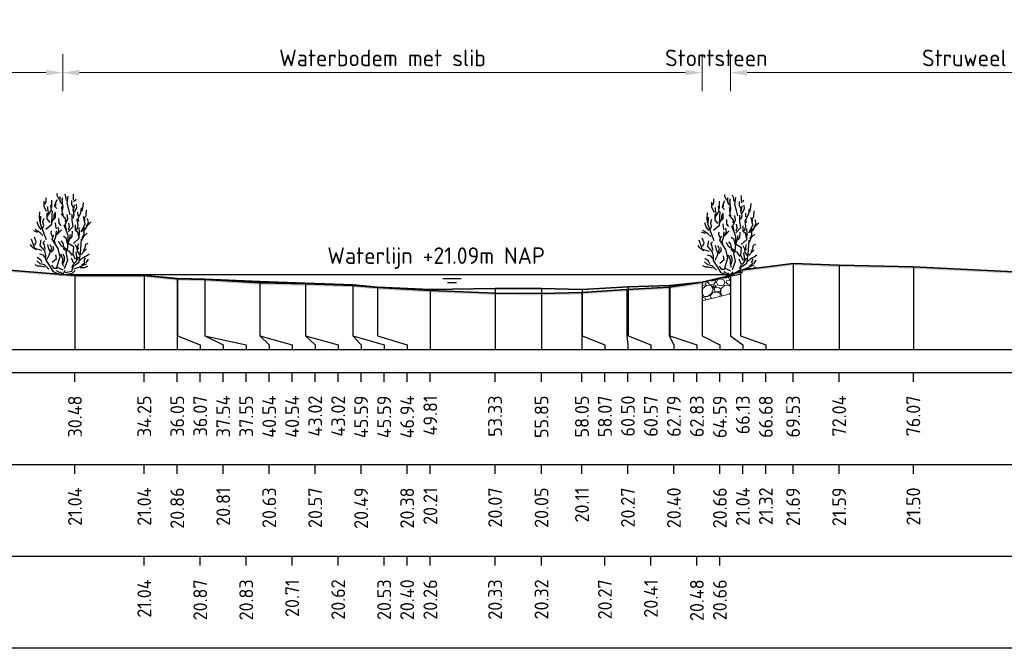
# Model space of a CAD drawing. Header units: metres. Extents: x 184432 to 189351, y 346610 to 348484.
# Tile 35 of 63: x 189089 to 189143, y 348411 to 348445. Entities that reach past the tile are written whole.
import ezdxf
from ezdxf.enums import TextEntityAlignment as Align

# ---------------------------------------------------------------- set-up
doc = ezdxf.new("R2010")
doc.units = ezdxf.units.M
doc.header["$PDMODE"] = 35
doc.header["$PDSIZE"] = 0.075
for name, color, linetype, lineweight in [('B-ME-GR-HEESTER-SD', 90, 'Continuous', 25), ('B-ME-OB-STORTSTEEN-G', 7, 'Continuous', 18), ('B-ME-OB-WATERLIJN-GD', 150, 'Continuous', 25), ('B-ME-VH-VERHARDING_BESTORTING-AD', 252, 'Continuous', 18), ('X-ME-AL-PROFIEL_HUIDIG MAAIVELD-GD', 252, 'Continuous', 0), ('X-XX-AL-DETAIL1-M', 7, 'Continuous', 18), ('X-XX-AL-DWARSPROFIEL_PROFIELLIJN BOVENKANT SLIB-GD', 42, 'Continuous', 35), ('X-XX-AL-DWARSPROFIEL_PROFIELLIJN MAAIVELD-GD', 8, 'Continuous', 35), ('X-XX-AL-NAP-T18', 10, 'Continuous', 18)]:
    doc.layers.add(name, color=color, linetype=linetype, lineweight=lineweight)
doc.layers.add('X-ME-AL-PROFIELRASTER-S', color=7, linetype='Continuous')
doc.styles.add('NLCS-ISO-ANNOTATIEF-T18', font='NLCS-ISO.ttf', dxfattribs={"height": 1.8})
doc.styles.add('NLCS-ISO-ANNOTATIVE-T18', font='NLCS-ISO.ttf', dxfattribs={"height": 1.8})
doc.dimstyles.new('NLCS-ANNOTATIEF-T18-PIJL_L2_H0', dxfattribs={"dimtxt": 2.5, "dimasz": 1.8, "dimexe": 2, "dimexo": 2, "dimgap": 0.7, "dimtad": 1, "dimzin": 0, "dimdsep": 46, "dimtxsty": 'NLCS-ISO-ANNOTATIEF-T18', "dimcen": 0, "dimdle": 2, "dimclrd": 256, "dimclre": 256, "dimclrt": 10, "dimaunit": 2, "dimadec": 0, "dimazin": 0, "dimtfac": 1, "dimtdec": 3, "dimtofl": 0, "dimtmove": 0, "dimatfit": 3, "dimfxl": 2, "dimfxlon": 1, "dimtfillclr": 256, "dimtolj": 1, "dimtzin": 0, "dimlwd": -1, "dimlwe": -1, "dimarcsym": 0})

# ---------------------------------------------------------------- blocks, each defined once
blk = doc.blocks.new('SAL-PROFIELRASTER_BALK_EIND1-D')
at = {"color": 0, "linetype": 'ByBlock', "lineweight": -2, "flags": 128}
for points in [[(0, 0), (1, 0)], [(0, -2.5), (1, -2.5)], [(0, -12.5), (1, -12.5)]]:
    blk.add_lwpolyline(points, dxfattribs=at)
blk = doc.blocks.new('SAL-PROFIELRASTER_BALK_EIND2-D')
at = {"color": 0, "linetype": 'ByBlock', "lineweight": -2}
blk.add_line((1, -12.5), (0, -12.5), dxfattribs=at)
blk = doc.blocks.new('SAL-PROFIELRASTER_BALK_DATA-D')
at = {"color": 0, "linetype": 'ByBlock', "lineweight": -2}
blk.add_lwpolyline([(0, -3.5), (0, -2.5)], dxfattribs=at)
at = {"color": 0, "linetype": 'ByBlock', "lineweight": -2, "style": 'NLCS-ISO-ANNOTATIVE-T18'}
blk.add_attdef('GETAL', text='', height=1.5, rotation=90, dxfattribs=at).set_placement((0.75, -5), align=Align.RIGHT)
blk = doc.blocks.new('SAL-PROFIELRASTER_AANHAAL-D')
at = {"color": 9, "linetype": 'ByBlock', "lineweight": -2, "flags": 128}
blk.add_lwpolyline([(0, 1), (0, 0)], dxfattribs=at)
blk = doc.blocks.new('SAL-PROFIELRASTER_AANHAAL_STAGGER-D')
at = {"color": 9, "linetype": 'ByBlock', "lineweight": -2, "flags": 128}
for points in [[(0, 0), (0, -0.25)], [(0, -0.25), (1, -0.75)], [(1, -0.75), (1, -1)]]:
    blk.add_lwpolyline(points, dxfattribs=at)
blk = doc.blocks.new('*D75')
at = {"layer": 'Defpoints', "color": 0, "transparency": 16777216}
for p in [(189091.703, 348441.908), (189091.703, 348430.934), (189126.465, 348430.504)]:
    blk.add_point(p, dxfattribs=at)
at = {"layer": 'X-XX-AL-DETAIL1-M', "transparency": 16777216}
for p, q in [((189091.703, 348440.908), (189091.703, 348442.908)), ((189126.465, 348440.908), (189126.465, 348442.908)), ((189125.565, 348441.908), (189092.603, 348441.908))]:
    blk.add_line(p, q, dxfattribs=at)
for points in [[(189092.603, 348442.058), (189092.603, 348441.758), (189091.703, 348441.908)], [(189125.565, 348442.058), (189125.565, 348441.758), (189126.465, 348441.908)]]:
    blk.add_solid(points, dxfattribs=at)
at = {"layer": 'X-XX-AL-DETAIL1-M', "color": 10, "transparency": 16777216, "insert": (189109.084, 348442.708), "char_height": 0.9, "attachment_point": 5, "style": 'NLCS-ISO-ANNOTATIEF-T18'}
blk.add_mtext('\\A1;Waterbodem met slib', dxfattribs=at)
blk = doc.blocks.new('*D80')
at = {"layer": 'Defpoints', "color": 0, "transparency": 16777216}
for p in [(189126.465, 348441.908), (189128.009, 348430.879), (189126.465, 348430.504)]:
    blk.add_point(p, dxfattribs=at)
at = {"layer": 'X-XX-AL-DETAIL1-M', "transparency": 16777216}
for p, q in [((189126.465, 348440.908), (189126.465, 348442.908)), ((189128.009, 348440.908), (189128.009, 348442.908)), ((189125.565, 348441.908), (189124.665, 348441.908)), ((189128.909, 348441.908), (189129.809, 348441.908))]:
    blk.add_line(p, q, dxfattribs=at)
for points in [[(189125.565, 348442.058), (189125.565, 348441.758), (189126.465, 348441.908)], [(189128.909, 348442.058), (189128.909, 348441.758), (189128.009, 348441.908)]]:
    blk.add_solid(points, dxfattribs=at)
at = {"layer": 'X-XX-AL-DETAIL1-M', "color": 10, "transparency": 16777216, "insert": (189127.237, 348442.708), "char_height": 0.9, "attachment_point": 5, "style": 'NLCS-ISO-ANNOTATIEF-T18'}
blk.add_mtext('\\A1;Stortsteen', dxfattribs=at)
blk = doc.blocks.new('*D88')
at = {"layer": 'Defpoints', "color": 0, "transparency": 16777216}
for p in [(189075.026, 348441.908), (189091.703, 348430.934), (189075.026, 348426.844)]:
    blk.add_point(p, dxfattribs=at)
at = {"layer": 'X-XX-AL-DETAIL1-M', "transparency": 16777216}
for p, q in [((189075.026, 348440.908), (189075.026, 348442.908)), ((189091.703, 348440.908), (189091.703, 348442.908)), ((189090.803, 348441.908), (189075.926, 348441.908))]:
    blk.add_line(p, q, dxfattribs=at)
for points in [[(189075.926, 348442.058), (189075.926, 348441.758), (189075.026, 348441.908)], [(189090.803, 348442.058), (189090.803, 348441.758), (189091.703, 348441.908)]]:
    blk.add_solid(points, dxfattribs=at)
at = {"layer": 'X-XX-AL-DETAIL1-M', "color": 10, "transparency": 16777216, "insert": (189083.365, 348442.708), "char_height": 0.9, "attachment_point": 5, "style": 'NLCS-ISO-ANNOTATIEF-T18'}
blk.add_mtext('\\A1;Struweel', dxfattribs=at)
blk = doc.blocks.new('SGR-HEESTER_S01_E_ZIJ-D')
blk.add_line((-0.166, 0), (0.141, 0))
at = {"flags": 128}
for points in [[(-0.2, 4.074), (-0.317, 4.285), (-0.317, 4.402)], [(0.2, 4.015), (0.164, 4.261), (0.106, 4.367)], [(0.587, 4.062), (0.587, 4.226), (0.575, 4.355)], [(-0.881, 3.429), (-1.01, 3.698), (-1.022, 3.992)], [(-0.975, 3.816), (-0.916, 3.956), (-0.916, 4.168)], [(-0.787, 3.241), (-0.611, 3.487), (-0.658, 3.769)], [(-0.599, 3.64), (-0.599, 3.886), (-0.599, 4.039)], [(-0.329, 3.581), (-0.434, 3.687), (-0.423, 3.839)], [(-0.387, 3.734), (-0.387, 3.91), (-0.305, 4.074)], [(-0.035, 3.816), (-0.153, 3.992), (-0.153, 4.238)], [(-0.059, 4.003), (0, 4.086), (-0.047, 4.168)], [(-0.012, 3.476), (0.023, 3.663), (-0.023, 3.863), (-0.023, 3.98)], [(0.399, 3.241), (0.317, 3.534), (0.235, 3.863), (0.282, 4.25)], [(0.552, 3.487), (0.575, 3.628), (0.493, 3.781), (0.493, 4.015)], [(0.564, 3.053), (0.622, 3.241), (0.575, 3.44), (0.634, 3.781)], [(0.575, 3.968), (0.716, 4.097)], [(0.634, 3.393), (0.751, 3.628), (0.74, 3.816)], [(1.045, 3.44), (1.092, 3.593), (1.115, 3.91)], [(-1.256, 2.866), (-1.268, 3.112), (-1.256, 3.405)], [(-0.933, 2.465), (-0.604, 2.728), (-0.582, 3.231), (-0.56, 3.45)], [(-0.693, 2.83), (-0.845, 3.03), (-0.845, 3.323)], [(-0.822, 3.147), (-0.775, 3.358), (-0.822, 3.558), (-0.822, 3.687)], [(-0.599, 2.819), (-0.47, 3.088), (-0.481, 3.241), (-0.399, 3.405)], [(-0.493, 2.983), (-0.399, 3.1), (-0.399, 3.323)], [(0.141, 2.854), (0.153, 3.006), (-0.082, 3.3)], [(0.035, 3.217), (-0.023, 3.335), (-0.047, 3.64), (-0.059, 3.687)], [(0.2, 2.431), (0.129, 2.69), (0.27, 3.03), (0.235, 3.264)], [(0.294, 2.312), (0.557, 2.597), (0.513, 2.925), (0.513, 3.275)], [(0.834, 3.194), (0.822, 3.393)], [(0.869, 2.877), (0.834, 3.041), (0.986, 3.346), (1.022, 3.616)], [(1.198, 2.912), (1.198, 3.112), (1.268, 3.182), (1.28, 3.511)], [(-1.174, 2.443), (-1.327, 2.643), (-1.397, 2.854)], [(-0.889, 1.874), (-1.064, 2.356), (-1.218, 2.75), (-1.196, 3.166)], [(-1.092, 2.514), (-1.033, 2.666), (-1.08, 2.854), (-1.01, 3.065)], [(-0.352, 2.478), (-0.387, 2.619), (-0.399, 2.807)], [(-0.094, 2.666), (-0.2, 2.783), (-0.211, 3.041)], [(0.097, 0.321), (0.272, 0.78), (0.184, 1.196), (0.272, 1.459), (0.294, 2.115), (0.075, 2.684)], [(0.305, 2.42), (0.364, 2.584), (0.317, 2.783)], [(0.869, 2.021), (0.834, 2.267), (0.693, 2.385), (0.693, 2.69)], [(0.751, 2.431), (0.834, 2.654), (0.787, 3.006)], [(0.995, 2.312), (1.214, 2.728), (1.126, 3.144)], [(1.057, 2.361), (1.233, 2.478), (1.339, 2.654), (1.538, 2.854)], [(1.292, 2.619), (1.397, 2.83), (1.339, 3.041)], [(-1.362, 2.279), (-1.573, 2.361)], [(-1.08, 2.115), (-1.233, 2.267), (-1.503, 2.443)], [(-0.564, 2.044), (-0.634, 2.22), (-0.611, 2.361)], [(0.009, 0.233), (-0.319, 0.386), (-0.144, 0.955), (-0.254, 1.415), (-0.582, 1.918), (-0.495, 2.159)], [(-0.399, 1.716), (-0.481, 1.81), (-0.387, 2.044), (-0.352, 2.373)], [(-0.341, 2.138), (-0.223, 2.361), (-0.258, 2.572)], [(-0.294, 2.185), (-0.07, 2.42)], [(0.305, 1.728), (0.364, 1.904), (0.411, 2.162)], [(0.411, 1.939), (0.505, 2.068), (0.528, 2.349)], [(0.579, 1.677), (0.885, 1.962), (0.907, 2.29), (0.885, 2.553)], [(1.022, 1.81), (1.139, 2.08), (1.327, 2.244)], [(1.045, 1.997), (1.151, 2.197), (1.162, 2.572)], [(-1.432, 1.34), (-1.597, 1.423), (-1.714, 1.528), (-1.761, 1.634)], [(-1.152, 1.305), (-1.524, 1.415), (-1.7, 1.918)], [(-1.515, 1.587), (-1.444, 1.775), (-1.55, 2.021)], [(-0.166, 0), (-0.517, 0.145), (-0.67, 0.408), (-0.933, 0.802), (-0.933, 1.021), (-0.977, 1.284), (-1.24, 1.568), (-1.174, 1.874)], [(-0.939, 1.352), (-0.975, 1.458), (-1.01, 1.645), (-1.069, 1.739), (-0.986, 1.833)], [(-0.845, 0.824), (-0.736, 1.043), (-0.604, 1.437), (-0.692, 1.612)], [(-0.693, 1.235), (-0.763, 1.399), (-0.822, 1.622)], [(0.012, 1.481), (-0.106, 1.575), (-0.164, 1.692), (-0.258, 1.798)], [(0.27, 1.317), (0.07, 1.446), (0.012, 1.704), (-0.094, 1.833)], [(0.235, 1.763), (0.188, 1.962), (0.035, 2.068)], [(0.119, 0.102), (0.491, 0.167), (0.579, 0.474), (0.885, 0.671), (0.951, 1.13), (1.017, 1.918)], [(0.688, 0.802), (0.557, 1.108), (0.601, 1.502), (0.206, 1.743)], [(0.916, 1.082), (0.798, 1.258), (0.775, 1.434), (0.681, 1.61)], [(0.845, 1.376), (0.822, 1.54), (0.869, 1.681)], [(1.115, 1.282), (1.209, 1.47), (1.245, 1.645), (1.374, 1.704)], [(-0.963, 0.918), (-1.057, 1.047), (-1.256, 1.094)], [(-0.622, 1.2), (-0.493, 1.364), (-0.528, 1.516)], [(0.059, 0.437), (-0.012, 0.578), (0, 0.848), (-0.117, 1.094)], [(0.528, 1.035), (0.446, 1.129), (0.352, 1.258), (0.153, 1.282), (0.012, 1.411)], [(0.023, 0.601), (0.082, 0.777), (0.082, 0.942), (0.023, 1.106)], [(0.622, 0.59), (0.763, 0.73), (0.763, 0.977), (0.716, 1.223)], [(0.998, 1.082), (1.139, 1.247), (1.292, 1.387)], [(1.139, 0.942), (1.28, 1.012), (1.432, 1.118)], [(-0.758, 0.277), (-0.999, 0.518), (-1.24, 0.583), (-1.415, 0.736)], [(-1.127, 0.637), (-1.198, 0.777), (-1.397, 0.918)], [(-0.582, 0.671), (-0.341, 0.868), (-0.385, 1.065)], [(0.493, 0.367), (0.599, 0.59), (0.47, 0.883)], [(0.622, 0.299), (0.951, 0.43), (1.28, 0.583)], [(0.798, 0.801), (0.845, 0.953)], [(0.928, 0.754), (1.104, 0.918), (1.198, 0.918)], [(1.01, 0.508), (1.198, 0.625), (1.151, 0.719), (1.233, 0.895)], [(1.268, 0.637), (1.397, 0.836)], [(-0.975, 0.402), (-1.221, 0.449), (-1.362, 0.449), (-1.503, 0.519)], [(-0.305, 0.32), (-0.47, 0.32), (-0.599, 0.508)], [(-0.141, 0.085), (-0.305, 0.167), (-0.352, 0.214)], [(0, 0), (-0.141, 0.144)], [(-0.023, 0), (0.141, 0.203)], [(0.141, 0), (0.528, 0.062), (0.669, 0.214)], [(0.939, 0.367), (1.198, 0.379), (1.35, 0.461)]]:
    blk.add_lwpolyline(points, dxfattribs=at)
blk = doc.blocks.new('*D89')
at = {"layer": 'Defpoints', "color": 0, "transparency": 16777216}
for p in [(189128.009, 348441.908), (189128.009, 348430.879), (189153.604, 348430.874)]:
    blk.add_point(p, dxfattribs=at)
at = {"layer": 'X-XX-AL-DETAIL1-M', "transparency": 16777216}
for p, q in [((189128.009, 348440.908), (189128.009, 348442.908)), ((189153.604, 348440.908), (189153.604, 348442.908)), ((189152.704, 348441.908), (189128.909, 348441.908))]:
    blk.add_line(p, q, dxfattribs=at)
for points in [[(189128.909, 348442.058), (189128.909, 348441.758), (189128.009, 348441.908)], [(189152.704, 348442.058), (189152.704, 348441.758), (189153.604, 348441.908)]]:
    blk.add_solid(points, dxfattribs=at)
at = {"layer": 'X-XX-AL-DETAIL1-M', "color": 10, "transparency": 16777216, "insert": (189140.723, 348442.708), "char_height": 0.9, "attachment_point": 5, "style": 'NLCS-ISO-ANNOTATIEF-T18'}
blk.add_mtext('\\A1;Struweel', dxfattribs=at)

msp = doc.modelspace()

# ---------------------------------------------------------------- hatches: boundary and pattern name
at = {"layer": 'B-ME-VH-VERHARDING_BESTORTING-AD'}
h = msp.add_hatch(dxfattribs=at)
h.set_pattern_fill('AVH-BESTORTING_02', color=256, scale=0.1, pattern_type=2)
h.set_pattern_definition([(228.013, (189127.18501, 348430.503756), (-7.9999982, -9.0000013), [0.134536, -13.31909]), (184.9697, (189127.095007, 348430.403756), (12.000001, 0.9999913), [0.23087, -22.855925]), (132.5104, (189126.865007, 348430.383756), (9.9999907, -11.0000087), [0.16279, -16.11603]), (267.2737, (189126.475007, 348430.133756), (0.999996, 20.0000003), [0.21024, -20.81356]), (292.8337, (189126.465007, 348429.923756), (-5.0000099, 11.9999964), [0.206155, -20.409373]), (357.2737, (189126.545007, 348429.733756), (-20.0000003, 0.999996), [0.21024, -20.81356]), (37.6942, (189126.755007, 348429.723756), (-13.00000735, -9.9999904), [0.27803, -27.52485]), (72.2553, (189126.975007, 348429.893756), (7.0000108, 21.9999962), [0.262488, -25.98632]), (121.4296, (189127.055007, 348430.143756), (-8.0000082, 12.999995), [0.21095, -20.884073]), (175.2364, (189126.94501, 348430.323756), (11.000001, -0.9999915), [0.24083, -11.80076]), (222.3974, (189126.705007, 348430.343756), (-12.00000735, -10.9999921), [0.311448, -30.833375]), (138.814, (189127.46501, 348430.12376), (-7.000003, 5.999997), [0.1063, -10.52384]), (171.469, (189127.385007, 348430.193756), (12.9999983, -2.000008), [0.202237, -20.02151]), (225, (189127.185, 348430.22376), (-2e-16, -1), [0.14142, -1.2728]), (203.199, (189127.115, 348430.34376), (5, 2.000001), [0.07616, -7.53962]), (291.801, (189127.045, 348430.31376), (-1, 3), [0.1077, -5.27746]), (30.964, (189127.085, 348430.21376), (2.999998, 2.000002), [0.17493, -5.65602]), (161.565, (189127.235, 348430.30376), (2, -1), [0.1265, -3.03579]), (16.3895, (189126.465007, 348430.313756), (10.0000022, 2.9999927), [0.1772, -17.542845]), (70.346, (189126.635007, 348430.363756), (-3.9999952, -11.000002), [0.14866, -14.71741]), (293.199, (189127.235, 348430.50376), (-2.000001, 5), [0.15232, -7.46346]), (343.6105, (189127.295007, 348430.363756), (-10.0000022, 2.9999927), [0.1772, -17.542845]), (339.444, (189126.46501, 348429.69376), (-5.000002, 1.999996), [0.17088, -8.37312]), (294.775, (189126.62501, 348429.633756), (-4.9999922, 11.0000034), [0.14318, -14.17464]), (66.801, (189127.245, 348429.50376), (2.000001, 5), [0.15232, -7.46346]), (17.354, (189127.305007, 348429.643756), (-13.000002, -3.9999945), [0.16763, -16.595424]), (69.444, (189126.75501, 348429.50376), (-1.999996, -5.000002), [0.08544, -8.45856]), (101.31, (189127.185, 348429.50376), (-0.999998, 4), [0.05099, -5.04803]), (165.964, (189127.175, 348429.55376), (3, -0.999998), [0.20616, -3.91695]), (186.009, (189126.975007, 348429.603756), (9.9999998, 0.9999993), [0.19105, -18.913923]), (303.69, (189127.085, 348430.12376), (-1, 2), [0.14422, -3.46133]), (353.1572, (189127.165007, 348430.003756), (16.9999994, -2.000008), [0.251794, -24.927563]), (60.945, (189127.41501, 348429.97376), (-4, -7.0000004), [0.10296, -10.19267]), (90, (189127.465, 348430.0638), (-1, 1), [0.06, -0.94]), (120.2564, (189126.95501, 348429.633756), (3.999995, -7.0000025), [0.138924, -13.75352]), (48.013, (189126.88501, 348429.753756), (7.9999982, 9.0000013), [0.26907, -13.18455]), (0, (189127.065, 348429.9538), (1, 1), [0.26, -0.74]), (325.305, (189127.325007, 348429.953756), (-9.9999943, 7.0000086), [0.158114, -15.653274]), (254.055, (189127.455, 348429.86376), (-1, -4), [0.1456, -7.13451]), (207.646, (189127.415007, 348429.723756), (-18.9999958, -10.0000077), [0.237065, -23.469474]), (175.426, (189127.205007, 348429.613756), (-13.0000006, 0.9999948), [0.2508, -24.829074])])
h.paths.add_polyline_path([(189128.009, 348430.879), (189126.465, 348430.504), (189126.465, 348429.504), (189128.009, 348429.879)])
at = {"layer": 'X-ME-AL-PROFIEL_HUIDIG MAAIVELD-GD'}
h = msp.add_hatch(dxfattribs=at)
h.set_pattern_fill('AGR-MAAIVELD', color=256, scale=0.05, pattern_type=2)
h.set_pattern_definition([(45, (2349.08703, 143.70814), (-0.25000007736, 0.25000007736), []), (45, (2349.0513, 143.74385), (0, 0.50000015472), [0.3535535, -0.3535535]), (45, (2349.0156, 143.77957), (0, 0.50000015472), [0.3535535, -0.3535535]), (45, (2348.9794, 143.81578), (0, 0.50000015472), [0.3535535, -0.3535535]), (45, (2348.94417, 143.851), (0, 0.50000015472), [0.3535535, -0.3535535]), (45, (2348.90845, 143.8867), (0, 0.50000015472), [0.3535535, -0.3535535]), (45, (2348.87274, 143.92242), (0, 0.50000015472), [0.3535535, -0.3535535]), (315, (2349.08703, 143.70814), (0.25000007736, 0.25000007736), []), (315, (2349.12274, 143.74385), (0.50000015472, -1e-16), [0.3535535, -0.3535535]), (315, (2349.15845, 143.77957), (0.50000015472, -1e-16), [0.3535535, -0.3535535]), (315, (2349.19467, 143.81578), (0.50000015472, -1e-16), [0.3535535, -0.3535535]), (315, (2349.2299, 143.851), (0.50000015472, -1e-16), [0.3535535, -0.3535535]), (315, (2349.2656, 143.8867), (0.50000015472, -1e-16), [0.3535535, -0.3535535]), (315, (2349.3013, 143.92242), (0.50000015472, -1e-16), [0.3535535, -0.3535535])])
h.paths.add_polyline_path([(189122.373, 348430.018), (189124.666, 348430.139), (189126.465, 348430.404), (189128.009, 348430.779), (189128.552, 348431.06), (189131.408, 348431.434), (189133.913, 348431.331), (189137.949, 348431.243), (189144.167, 348430.938), (189150.157, 348431.333), (189152.975, 348431.001), (189153.604, 348430.774), (189154.271, 348430.65), (189155.952, 348430.46), (189158.231, 348430.129), (189160.066, 348429.981), (189162.097, 348429.774), (189164.424, 348429.761), (189166.682, 348429.681), (189168.951, 348429.685), (189171.359, 348429.651), (189173.683, 348429.634), (189176.03, 348429.596), (189178.342, 348429.623), (189180.442, 348429.614), (189182.698, 348429.629), (189184.904, 348429.623), (189187.203, 348429.646), (189189.806, 348429.652), (189192.181, 348429.706), (189194.487, 348429.636), (189196.495, 348429.747), (189198.983, 348429.989), (189201.723, 348430.051), (189204.206, 348429.966), (189206.943, 348430.027), (189209.015, 348430.302), (189211.414, 348430.388), (189215.781, 348430.514), (189220.946, 348430.607), (189222.113, 348430.815), (189223.184, 348430.99), (189223.184, 348431.09), (189222.113, 348430.915), (189220.946, 348430.707), (189215.781, 348430.614), (189211.414, 348430.488), (189209.015, 348430.402), (189206.943, 348430.127), (189204.206, 348430.066), (189201.723, 348430.151), (189198.983, 348430.089), (189196.495, 348429.847), (189194.487, 348429.736), (189192.181, 348429.806), (189189.806, 348429.752), (189187.203, 348429.746), (189184.904, 348429.723), (189182.698, 348429.729), (189180.442, 348429.714), (189178.342, 348429.723), (189176.03, 348429.696), (189173.683, 348429.734), (189171.359, 348429.751), (189168.951, 348429.785), (189166.682, 348429.781), (189164.424, 348429.861), (189162.097, 348429.874), (189160.066, 348430.081), (189158.231, 348430.229), (189155.952, 348430.56), (189154.271, 348430.75), (189153.604, 348430.874), (189152.975, 348431.101), (189150.157, 348431.433), (189144.167, 348431.038), (189137.949, 348431.343), (189133.913, 348431.431), (189131.408, 348431.534), (189128.552, 348431.16), (189128.009, 348430.879), (189126.465, 348430.504), (189124.666, 348430.239), (189122.373, 348430.118), (189119.928, 348429.95), (189117.729, 348429.895), (189115.205, 348429.913), (189111.684, 348430.057), (189108.818, 348430.221), (189107.471, 348430.338), (189104.896, 348430.417), (189102.416, 348430.477), (189099.42, 348430.658), (189097.924, 348430.7), (189096.131, 348430.879), (189092.361, 348430.882), (189086.753, 348431.325), (189082.4, 348431.648), (189078.506, 348432.009), (189073.167, 348432.284), (189069.529, 348432.495), (189065.667, 348432.532), (189061.876, 348432.576), (189061.876, 348432.476), (189065.667, 348432.432), (189069.529, 348432.395), (189073.167, 348432.184), (189078.506, 348431.909), (189082.4, 348431.548), (189086.753, 348431.225), (189092.361, 348430.782), (189096.131, 348430.779), (189097.924, 348430.6), (189099.42, 348430.558), (189102.416, 348430.377), (189104.896, 348430.317), (189107.471, 348430.238), (189108.818, 348430.121), (189111.684, 348429.957), (189115.205, 348429.813), (189117.729, 348429.795), (189119.928, 348429.85)])

# ---------------------------------------------------------------- linework, layer by layer
at = {"layer": 'B-ME-OB-STORTSTEEN-G'}
msp.add_lwpolyline([(189128.009, 348430.879), (189126.465, 348430.504), (189126.465, 348429.504), (189128.009, 348429.879)], close=True, dxfattribs=at)
at = {"layer": 'B-ME-OB-WATERLIJN-GD'}
for points in [[(189091.703, 348430.934), (189128.115, 348430.934)], [(189112.359, 348430.715), (189113.359, 348430.715)], [(189112.609, 348430.491), (189113.109, 348430.491)]]:
    msp.add_lwpolyline(points, dxfattribs=at)
at = {"layer": 'X-XX-AL-DWARSPROFIEL_PROFIELLIJN BOVENKANT SLIB-GD'}
msp.add_lwpolyline([(189096.131, 348430.879), (189097.943, 348430.715), (189099.427, 348430.676), (189102.417, 348430.556), (189104.897, 348430.461), (189107.465, 348430.369), (189108.818, 348430.244), (189111.684, 348430.104), (189115.205, 348430.174), (189117.729, 348430.164), (189119.948, 348430.111), (189122.45, 348430.257), (189124.706, 348430.321), (189126.465, 348430.504)], dxfattribs=at)
at = {"layer": 'X-XX-AL-DWARSPROFIEL_PROFIELLIJN MAAIVELD-GD'}
msp.add_lwpolyline([(189086.753, 348431.325), (189092.361, 348430.882), (189096.131, 348430.879), (189097.924, 348430.7), (189099.42, 348430.658), (189102.416, 348430.477), (189104.896, 348430.417), (189107.471, 348430.338), (189108.818, 348430.221), (189111.684, 348430.057), (189115.205, 348429.913), (189117.729, 348429.895), (189119.928, 348429.95), (189122.373, 348430.118), (189124.666, 348430.239), (189126.465, 348430.504), (189128.009, 348430.879), (189128.552, 348431.16), (189131.408, 348431.534), (189133.913, 348431.431), (189137.949, 348431.343), (189144.167, 348431.038)], dxfattribs=at)

# ---------------------------------------------------------------- block references
at = {"layer": 'B-ME-GR-HEESTER-SD'}
for p in [(189091.703, 348430.934), (189128.009, 348430.879)]:
    msp.add_blockref('SGR-HEESTER_S01_E_ZIJ-D', p, dxfattribs=at)
at = {"layer": 'X-ME-AL-PROFIELRASTER-S'}
for p, yscale in [((189128.552, 348427.844), 3.315999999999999), ((189131.408, 348426.844), 4.690000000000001), ((189133.913, 348426.844), 4.587), ((189137.949, 348426.844), 4.498999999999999), ((189092.361, 348426.844), 4.038), ((189096.131, 348426.844), 4.035), ((189096.131, 348426.844), 4.035), ((189097.924, 348426.844), 3.856000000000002), ((189097.943, 348427.844), 2.870999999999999), ((189099.42, 348427.844), 2.814), ((189099.427, 348427.844), 2.832000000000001), ((189102.417, 348427.844), 2.712), ((189128.009, 348427.844), 3.035), ((189102.416, 348427.844), 2.632999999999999), ((189104.896, 348427.844), 2.573), ((189104.897, 348427.844), 2.617000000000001), ((189107.465, 348427.844), 2.524999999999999), ((189107.471, 348427.844), 2.494), ((189108.818, 348427.844), 2.399999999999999), ((189108.818, 348427.844), 2.376999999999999), ((189111.684, 348426.844), 3.260000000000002), ((189111.684, 348426.844), 3.213000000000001), ((189115.205, 348426.844), 3.329999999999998), ((189117.729, 348426.844), 3.32), ((189119.948, 348427.844), 2.266999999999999), ((189122.373, 348427.844), 2.274000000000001), ((189122.45, 348427.844), 2.413), ((189124.666, 348427.844), 2.395), ((189124.706, 348427.844), 2.477), ((189126.465, 348427.844), 2.66), ((189126.465, 348427.844), 2.66), ((189115.205, 348426.844), 3.068999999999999), ((189117.729, 348426.844), 3.050999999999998), ((189119.928, 348426.844), 3.106000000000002)]:
    msp.add_blockref('SAL-PROFIELRASTER_AANHAAL-D', p, dxfattribs=dict(at, yscale=yscale))
for p, xscale, zscale in [((189097.943, 348427.844), 1.231554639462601, 1.231554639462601), ((189099.42, 348427.844), 1.004106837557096, 1.004106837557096), ((189099.427, 348427.844), 2.246904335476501, 2.246904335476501), ((189102.416, 348427.844), 0.5079954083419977, 0.5079954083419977), ((189102.417, 348427.844), 1.756914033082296, 1.756914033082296), ((189104.896, 348427.844), 0.5285964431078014, 0.5285964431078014), ((189104.897, 348427.844), 1.776882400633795, 1.776882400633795), ((189107.465, 348427.844), 1.709524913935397, 1.709524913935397), ((189107.471, 348427.844), 0.4530978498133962, 0.4530978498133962), ((189108.818, 348427.844), 1.605805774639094, 1.605805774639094), ((189108.818, 348427.844), 1.605805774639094, 1.605805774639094), ((189119.948, 348427.844), 1.229249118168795, 1.229249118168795), ((189122.373, 348427.844), 0.05440563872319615, 0.05440563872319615), ((189122.45, 348427.844), 1.227216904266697, 1.227216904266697), ((189124.666, 348427.844), 0.2621289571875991, 0.2621289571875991), ((189124.706, 348427.844), 1.471892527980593, 1.471892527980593), ((189126.465, 348427.844), 0.9626473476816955, 0.9626473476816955), ((189126.465, 348427.844), 0.9626473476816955, 0.9626473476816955), ((189128.009, 348427.844), 0.6690889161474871, 0.6690889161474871), ((189128.552, 348427.844), 1.375283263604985, 1.375283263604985)]:
    msp.add_blockref('SAL-PROFIELRASTER_AANHAAL_STAGGER-D', p, dxfattribs=dict(at, xscale=xscale, zscale=zscale))
at = {"layer": 'X-ME-AL-PROFIELRASTER-S', "xscale": 162.5575546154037, "yscale": 0.5, "zscale": 162.5575546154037}
for name, p in [('SAL-PROFIELRASTER_BALK_EIND1-D', (189061.876, 348426.844)), ('SAL-PROFIELRASTER_BALK_EIND2-D', (189061.876, 348421.844)), ('SAL-PROFIELRASTER_BALK_EIND2-D', (189061.876, 348416.844))]:
    msp.add_blockref(name, p, dxfattribs=at)
at = {"layer": 'X-ME-AL-PROFIELRASTER-S', "xscale": 0.5, "yscale": 0.5, "zscale": 0.5}
for p, values in [((189092.361, 348426.844), {'GETAL': '30.48'}), ((189096.131, 348426.844), {'GETAL': '34.25'}), ((189096.131, 348426.844), {'GETAL': '34.25'}), ((189097.924, 348426.844), {'GETAL': '36.05'}), ((189099.174, 348426.844), {'GETAL': '36.07'}), ((189100.424, 348426.844), {'GETAL': '37.54'}), ((189101.674, 348426.844), {'GETAL': '37.55'}), ((189102.924, 348426.844), {'GETAL': '40.54'}), ((189104.174, 348426.844), {'GETAL': '40.54'}), ((189105.424, 348426.844), {'GETAL': '43.02'}), ((189106.674, 348426.844), {'GETAL': '43.02'}), ((189107.924, 348426.844), {'GETAL': '45.59'}), ((189109.174, 348426.844), {'GETAL': '45.59'}), ((189110.424, 348426.844), {'GETAL': '46.94'}), ((189110.424, 348426.844), {'GETAL': '46.94'}), ((189111.684, 348426.844), {'GETAL': '49.81'}), ((189111.684, 348426.844), {'GETAL': '49.81'}), ((189115.205, 348426.844), {'GETAL': '53.33'}), ((189115.205, 348426.844), {'GETAL': '53.33'}), ((189117.729, 348426.844), {'GETAL': '55.85'}), ((189117.729, 348426.844), {'GETAL': '55.85'}), ((189119.928, 348426.844), {'GETAL': '58.05'}), ((189121.178, 348426.844), {'GETAL': '58.07'}), ((189122.428, 348426.844), {'GETAL': '60.50'}), ((189123.678, 348426.844), {'GETAL': '60.57'}), ((189124.928, 348426.844), {'GETAL': '62.79'}), ((189126.178, 348426.844), {'GETAL': '62.83'}), ((189127.428, 348426.844), {'GETAL': '64.59'}), ((189127.428, 348426.844), {'GETAL': '64.59'}), ((189128.678, 348426.844), {'GETAL': '66.13'}), ((189129.928, 348426.844), {'GETAL': '66.68'}), ((189131.408, 348426.844), {'GETAL': '69.53'}), ((189133.913, 348426.844), {'GETAL': '72.04'}), ((189137.949, 348426.844), {'GETAL': '76.07'}), ((189092.361, 348421.844), {'GETAL': '21.04'}), ((189096.131, 348421.844), {'GETAL': '21.04'}), ((189097.924, 348421.844), {'GETAL': '20.86'}), ((189100.424, 348421.844), {'GETAL': '20.81'}), ((189102.924, 348421.844), {'GETAL': '20.63'}), ((189105.424, 348421.844), {'GETAL': '20.57'}), ((189107.924, 348421.844), {'GETAL': '20.49'}), ((189110.424, 348421.844), {'GETAL': '20.38'}), ((189111.684, 348421.844), {'GETAL': '20.21'}), ((189115.205, 348421.844), {'GETAL': '20.07'}), ((189117.729, 348421.844), {'GETAL': '20.05'}), ((189119.928, 348421.844), {'GETAL': '20.11'}), ((189122.428, 348421.844), {'GETAL': '20.27'}), ((189124.928, 348421.844), {'GETAL': '20.40'}), ((189127.428, 348421.844), {'GETAL': '20.66'}), ((189128.678, 348421.844), {'GETAL': '21.04'}), ((189129.928, 348421.844), {'GETAL': '21.32'}), ((189131.408, 348421.844), {'GETAL': '21.69'}), ((189133.913, 348421.844), {'GETAL': '21.59'}), ((189137.949, 348421.844), {'GETAL': '21.50'}), ((189096.131, 348416.844), {'GETAL': '21.04'}), ((189099.174, 348416.844), {'GETAL': '20.87'}), ((189101.674, 348416.844), {'GETAL': '20.83'}), ((189104.174, 348416.844), {'GETAL': '20.71'}), ((189106.674, 348416.844), {'GETAL': '20.62'}), ((189109.174, 348416.844), {'GETAL': '20.53'}), ((189110.424, 348416.844), {'GETAL': '20.40'}), ((189111.684, 348416.844), {'GETAL': '20.26'}), ((189115.205, 348416.844), {'GETAL': '20.33'}), ((189117.729, 348416.844), {'GETAL': '20.32'}), ((189121.178, 348416.844), {'GETAL': '20.27'}), ((189123.678, 348416.844), {'GETAL': '20.41'}), ((189126.178, 348416.844), {'GETAL': '20.48'}), ((189127.428, 348416.844), {'GETAL': '20.66'})]:
    msp.add_blockref('SAL-PROFIELRASTER_BALK_DATA-D', p, dxfattribs=at).add_auto_attribs(values)

# ---------------------------------------------------------------- texts
at = {"layer": 'X-XX-AL-NAP-T18', "color": 10, "insert": (189106.084, 348431.234), "char_height": 0.9, "width": 30.86755, "attachment_point": 7, "style": 'NLCS-ISO-ANNOTATIEF-T18'}
msp.add_mtext('Waterlijn +21.09m NAP', dxfattribs=at)

# ---------------------------------------------------------------- dimensions: what is measured, and where the dimension line sits
at = {"layer": 'X-XX-AL-DETAIL1-M'}
for base, p1, p2, text, picture, middle in [((189091.703, 348441.908), (189126.465, 348430.504), (189091.703, 348430.934), 'Waterbodem met slib', '*D75', (189109.084, 348441.908)), ((189075.026, 348441.908), (189091.703, 348430.934), (189075.026, 348426.844), 'Struweel', '*D88', (189083.365, 348441.908)), ((189126.465, 348441.908), (189128.009, 348430.879), (189126.465, 348430.504), 'Stortsteen', '*D80', (189127.237, 348441.908)), ((189128.009, 348441.908), (189153.604, 348430.874), (189128.009, 348430.879), 'Struweel', '*D89', (189140.723, 348441.908))]:
    dim = msp.add_linear_dim(base=base, p1=p1, p2=p2, text=text, dimstyle='NLCS-ANNOTATIEF-T18-PIJL_L2_H0', dxfattribs=at)
    dim.commit()
    dim.dimension.update_dxf_attribs({"geometry": picture, "text_midpoint": middle, "dimtype": 160})

doc.saveas('drawing.dxf')
